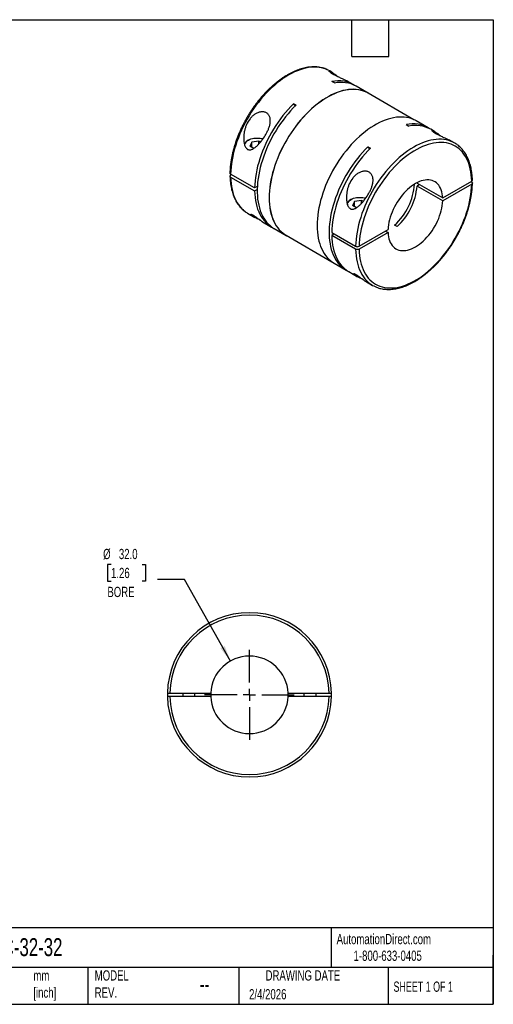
# Model space of a CAD drawing. Header units: millimetres. Extents: x 13 to 546, y 13 to 419.
# Tile 2 of 2: x 350 to 546, y 13 to 419. Entities that reach past the tile are written whole.
import ezdxf

# ---------------------------------------------------------------- set-up
doc = ezdxf.new("R2010")
doc.units = ezdxf.units.MM
doc.header["$LTSCALE"] = 2
doc.linetypes.add('SLD-Center', pattern=[19.05, 15.24, -1.27, 1.27, -1.27])
doc.linetypes.add('SLD-Solid', pattern=[0])
doc.layers.add('CENTER', color=40, linetype='SLD-Center')
doc.layers.add('DIMENSIONS', color=140, linetype='SLD-Solid', lineweight=25)
doc.layers.add('TEXT', color=140, linetype='SLD-Solid', lineweight=25)
doc.styles.add('SLDTEXTSTYLE0', font='TXT', dxfattribs={"width": 0.7})
doc.styles.add('SLDTEXTSTYLE1', font='TXT', dxfattribs={"width": 0.65})
doc.dimstyles.new('SLDDIMSTYLE2', dxfattribs={"dimtxt": 4.316016, "dimasz": 6.604, "dimexe": 0, "dimexo": 0.0625, "dimgap": 1.079004, "dimtad": 0, "dimtih": 1, "dimtoh": 1, "dimdec": 1, "dimrnd": 1e-09, "dimzin": 4, "dimdsep": 46, "dimtxsty": 'SLDTEXTSTYLE0', "dimsah": 1, "dimcen": 0, "dimadec": 0, "dimazin": 1, "dimtfac": 1, "dimtdec": 1, "dimtofl": 0, "dimtmove": 0, "dimatfit": 3, "dimfxl": 0, "dimfrac": 2, "dimtolj": 1, "dimtzin": 12, "dimarcsym": 0})

# ---------------------------------------------------------------- blocks, each defined once
blk = doc.blocks.new('_D_4')
at = {"layer": 'DIMENSIONS'}
for p, q in [((388.21, 194.25), (386.76, 194.25)), ((386.76, 194.25), (386.76, 187.39)), ((401.03, 194.25), (402.48, 194.25)), ((402.48, 194.25), (402.48, 187.39)), ((386.76, 187.39), (388.21, 187.39)), ((402.48, 187.39), (401.03, 187.39)), ((418.58, 187.98), (407.46, 187.98)), ((437.51, 154.38), (418.58, 187.98))]:
    blk.add_line(p, q, dxfattribs=at)
blk.add_solid([(437.51, 154.38), (435.16, 160.63), (433.39, 159.63)], dxfattribs=at)
at = {"layer": 'DIMENSIONS', "char_height": 4.233, "attachment_point": 1, "style": 'SLDTEXTSTYLE0'}
for s, insert in [('%%c', (384.95, 200.68)), ('32.0', (391.46, 200.68)), ('1.26', (388.21, 192.85)), ('BORE', (386.71, 185.02))]:
    blk.add_mtext(s, dxfattribs=dict(at, insert=insert))
blk = doc.blocks.new('SW_CENTERMARKSYMBOL_0')
at = {"layer": 'CENTER', "color": 0}
for p, q in [((0, 5.08), (0, 18.54)), ((-5.08, 0), (-18.54, 0)), ((0, 0), (-2.54, 0)), ((0, 0), (0, 2.54)), ((0, 0), (0, -2.54)), ((0, 0), (2.54, 0)), ((5.08, 0), (18.54, 0)), ((0, -5.08), (0, -18.54))]:
    blk.add_line(p, q, dxfattribs=at)

msp = doc.modelspace()

# ---------------------------------------------------------------- linework, layer by layer
for p, q in [((479.34, 397.49), (478.54, 397.96)), ((480.48, 392.97), (479.42, 393.58)), ((488.44, 392.24), (486.95, 393.1)), ((494.45, 388.77), (489.5, 391.63)), ((513.3, 377.83), (494.42, 388.73)), ((464.62, 383.82), (463.56, 384.43)), ((463.56, 384.43), (464.25, 383.45)), ((510.17, 375.82), (511.24, 375.21)), ((519.2, 374.48), (514.25, 377.34)), ((521.76, 373), (520.26, 373.87)), ((444.94, 369.39), (444.8, 369.31)), ((446.37, 368.57), (445.58, 366.88)), ((447.15, 365.98), (445.58, 366.88)), ((449.29, 369.02), (446.37, 368.57)), ((446.37, 366.43), (446.37, 368.57)), ((449.97, 368.63), (449.29, 369.02)), ((449.29, 367.87), (449.29, 369.02)), ((494.32, 366.67), (495.38, 366.06)), ((494.32, 366.67), (495.01, 365.69)), ((530.16, 368.16), (529.37, 368.61)), ((447.52, 349.66), (437.62, 355.37)), ((437.98, 355.17), (437.62, 354.97)), ((437.62, 354.15), (447.52, 348.43)), ((448.63, 350.3), (447.52, 349.66)), ((514.6, 351.83), (514.61, 351.65)), ((514.61, 351.65), (525.22, 345.53)), ((515.67, 351.04), (514.61, 350.42)), ((525.22, 344.3), (514.61, 350.42)), ((525.22, 345.53), (537.17, 352.43)), ((537.17, 351.2), (525.22, 344.3)), ((536.82, 352.22), (537.17, 352.02)), ((447.52, 348.43), (448.58, 349.05)), ((487.36, 344.9), (487.22, 344.82)), ((488.79, 344.08), (488.01, 342.39)), ((489.57, 341.48), (488.01, 342.39)), ((491.72, 344.53), (488.79, 344.08)), ((488.79, 341.94), (488.79, 344.08)), ((492.4, 344.14), (491.72, 344.53)), ((491.72, 343.35), (491.72, 344.53)), ((444.64, 339.24), (447.64, 337.51)), ((450.84, 335.66), (454.54, 333.52)), ((506.37, 333.7), (505.31, 334.31)), ((455.6, 332.91), (460.55, 330.05)), ((460.58, 330.1), (479.45, 319.2)), ((479.34, 331.29), (489.24, 325.58)), ((480.4, 330.68), (479.34, 330.07)), ((489.24, 324.35), (479.34, 330.07)), ((490.66, 325.58), (502.61, 332.48)), ((502.61, 331.25), (490.66, 324.35)), ((501.55, 331.87), (502.61, 331.25)), ((480.35, 318.62), (485.3, 315.77)), ((486.36, 315.15), (490.06, 313.02)), ((493.27, 311.16), (496.26, 309.44)), ((411.48, 141.19), (411.48, 139.69)), ((412.48, 141.19), (429.39, 141.19)), ((429.39, 139.69), (412.48, 139.69)), ((417.87, 141.19), (417.87, 139.69)), ((422.87, 139.69), (422.87, 141.19)), ((461.35, 141.19), (478.26, 141.19)), ((478.26, 139.69), (461.35, 139.69)), ((467.87, 141.19), (467.87, 139.69)), ((472.87, 139.69), (472.87, 141.19)), ((479.26, 139.69), (479.26, 141.19))]:
    msp.add_line(p, q)
at = {"flags": 128}
for points in [[(477.54, 398.47), (477.02, 398.69), (476.09, 399.01), (475.11, 399.26), (474.11, 399.43), (473.07, 399.52), (472.01, 399.54), (470.92, 399.48), (469.8, 399.34), (468.67, 399.13), (467.52, 398.84), (466.35, 398.47), (465.17, 398.03), (463.98, 397.52), (462.79, 396.93), (461.59, 396.28), (460.39, 395.55), (459.2, 394.76), (458.01, 393.9), (456.83, 392.98), (455.66, 392), (454.51, 390.96), (453.38, 389.86), (452.26, 388.71), (451.17, 387.51), (450.11, 386.27), (449.07, 384.97), (448.07, 383.64), (447.09, 382.27), (446.16, 380.87), (445.26, 379.44), (444.41, 377.98), (443.59, 376.49), (442.82, 374.99), (442.1, 373.47), (441.43, 371.93), (440.81, 370.39), (440.24, 368.85), (439.72, 367.3), (439.26, 365.76), (438.85, 364.23), (438.5, 362.7), (438.21, 361.19), (437.97, 359.7), (437.8, 358.23), (437.68, 356.79), (437.62, 355.37)], [(478.54, 397.96), (477.92, 398.29), (477.54, 398.47)], [(495.34, 388.2), (495.07, 388.38), (494.24, 388.89), (493.36, 389.32), (492.45, 389.68), (491.49, 389.97), (490.51, 390.17), (489.49, 390.3), (488.44, 390.36), (487.36, 390.33), (486.26, 390.24), (485.13, 390.06), (483.99, 389.81), (482.83, 389.48), (481.66, 389.08), (480.48, 388.6), (479.29, 388.05), (478.1, 387.43), (476.9, 386.74), (475.71, 385.98), (474.52, 385.16), (473.34, 384.27), (472.17, 383.32), (471.01, 382.31), (469.87, 381.24), (468.74, 380.12), (467.64, 378.95), (466.56, 377.73), (465.51, 376.47), (464.49, 375.16), (463.51, 373.81), (462.55, 372.43), (461.64, 371.01), (460.76, 369.57), (459.93, 368.1), (459.14, 366.6), (458.39, 365.1), (457.69, 363.57), (457.05, 362.04), (456.45, 360.5), (455.9, 358.95), (455.41, 357.41), (454.97, 355.88), (454.59, 354.35), (454.27, 352.83), (454, 351.33), (453.8, 349.85), (453.65, 348.4), (453.56, 346.97), (453.53, 345.57), (453.56, 344.21), (453.65, 342.89), (453.8, 341.6), (454, 340.36), (454.27, 339.17), (454.59, 338.03), (454.97, 336.94), (455.41, 335.91), (455.9, 334.93), (456.45, 334.02), (457.05, 333.17), (457.69, 332.39), (458.39, 331.67), (459.14, 331.02), (459.93, 330.44), (460.76, 329.93), (461.5, 329.57)], [(494.42, 388.73), (494.21, 388.85), (493.34, 389.28), (492.42, 389.64), (491.47, 389.92), (490.49, 390.13), (489.47, 390.26), (488.42, 390.31), (487.34, 390.29), (486.24, 390.19), (485.12, 390.01), (483.98, 389.76), (482.83, 389.43), (481.66, 389.03), (480.48, 388.56), (479.29, 388.01), (478.1, 387.39), (476.9, 386.7), (475.71, 385.94), (474.52, 385.12), (473.34, 384.23), (472.17, 383.28), (471.02, 382.28), (469.88, 381.21), (468.76, 380.09), (467.66, 378.92), (466.58, 377.7), (465.53, 376.44), (464.51, 375.13), (463.53, 373.79), (462.58, 372.41), (461.66, 370.99), (460.79, 369.55), (459.95, 368.08), (459.16, 366.59), (458.42, 365.09), (457.72, 363.57), (457.08, 362.03), (456.48, 360.5), (455.93, 358.96), (455.44, 357.42), (455.01, 355.88), (454.63, 354.36), (454.3, 352.84), (454.04, 351.35), (453.83, 349.87), (453.68, 348.42), (453.59, 346.99), (453.56, 345.59), (453.59, 344.23), (453.68, 342.91), (453.83, 341.63), (454.04, 340.39), (454.3, 339.2), (454.63, 338.06), (455.01, 336.97), (455.44, 335.94), (455.93, 334.97), (456.48, 334.06), (457.08, 333.21), (457.72, 332.43), (458.42, 331.71), (459.16, 331.06), (459.95, 330.48), (460.58, 330.1)], [(463.56, 384.43), (462.43, 383.28), (461.32, 382.08), (460.24, 380.83), (459.19, 379.54), (458.16, 378.2), (457.18, 376.82), (456.22, 375.41), (455.31, 373.97), (454.44, 372.49), (453.61, 371), (452.83, 369.48), (452.09, 367.95), (451.41, 366.4), (450.77, 364.84), (450.19, 363.28), (449.66, 361.72), (449.19, 360.16), (448.77, 358.61), (448.42, 357.07), (448.12, 355.54), (447.88, 354.03), (447.7, 352.55), (447.58, 351.09), (447.52, 349.66)], [(464.62, 383.82), (463.5, 382.67), (462.39, 381.48), (461.31, 380.23), (460.26, 378.94), (459.24, 377.6), (458.25, 376.23), (457.3, 374.82), (456.39, 373.38), (455.52, 371.92), (454.69, 370.42), (453.91, 368.91), (453.17, 367.38), (452.49, 365.84), (451.85, 364.29), (451.27, 362.73), (450.74, 361.17), (450.27, 359.61), (449.85, 358.07), (449.49, 356.53), (449.19, 355), (448.95, 353.5), (448.77, 352.02), (448.65, 350.56), (448.59, 349.13), (448.59, 347.74), (448.65, 346.38), (448.77, 345.07), (448.95, 343.79), (449.19, 342.57), (449.49, 341.39), (449.85, 340.27), (450.27, 339.2), (450.74, 338.19), (451.27, 337.24), (451.85, 336.36), (452.49, 335.54), (453.17, 334.79), (453.91, 334.11), (454.69, 333.5), (455.52, 332.96), (455.6, 332.91)], [(514.25, 377.34), (514.04, 377.46), (513.16, 377.89), (512.24, 378.25), (511.29, 378.54), (510.3, 378.74), (509.28, 378.87), (508.23, 378.93), (507.16, 378.91), (506.06, 378.81), (504.93, 378.63), (503.79, 378.38), (502.63, 378.05), (501.46, 377.65), (500.28, 377.17), (499.09, 376.62), (497.9, 376), (496.7, 375.31), (495.51, 374.55), (494.32, 373.73), (493.14, 372.84), (491.96, 371.89), (490.81, 370.88), (489.66, 369.81), (488.54, 368.69), (487.44, 367.52), (486.36, 366.3), (485.31, 365.04), (484.29, 363.73), (483.31, 362.38), (482.35, 361), (481.44, 359.58), (480.56, 358.14), (479.73, 356.67), (478.94, 355.17), (478.19, 353.67), (477.49, 352.14), (476.84, 350.61), (476.25, 349.07), (475.7, 347.52), (475.21, 345.98), (474.77, 344.45), (474.39, 342.92), (474.07, 341.4), (473.8, 339.9), (473.6, 338.42), (473.45, 336.97), (473.36, 335.54), (473.33, 334.14), (473.36, 332.78), (473.45, 331.46), (473.6, 330.17), (473.8, 328.93), (474.07, 327.74), (474.39, 326.6), (474.77, 325.51), (475.21, 324.48), (475.7, 323.5), (476.25, 322.59), (476.84, 321.74), (477.49, 320.96), (478.19, 320.24), (478.94, 319.59), (479.73, 319.01), (480.35, 318.62)], [(443.46, 367.21), (443.46, 367.33), (443.5, 367.71), (443.63, 368.09), (443.84, 368.45), (444.13, 368.79), (444.5, 369.11), (444.94, 369.39), (445.43, 369.65), (445.98, 369.86), (446.58, 370.03), (447.2, 370.15), (447.85, 370.22), (448.51, 370.25), (449.17, 370.22), (449.82, 370.15), (450.44, 370.03), (450.93, 369.89)], [(494.32, 366.67), (493.19, 365.53), (492.09, 364.33), (491.01, 363.08), (489.96, 361.79), (488.94, 360.46), (487.95, 359.09), (487, 357.68), (486.09, 356.24), (485.22, 354.77), (484.39, 353.28), (483.61, 351.77), (482.87, 350.24), (482.19, 348.69), (481.55, 347.14), (480.97, 345.58), (480.44, 344.03), (479.97, 342.47), (479.55, 340.92), (479.19, 339.38), (478.89, 337.86), (478.65, 336.36), (478.47, 334.87), (478.35, 333.42), (478.29, 331.99), (478.29, 330.59), (478.35, 329.24), (478.47, 327.92), (478.65, 326.65), (478.89, 325.42), (479.19, 324.25), (479.55, 323.12), (479.97, 322.05), (480.44, 321.05), (480.97, 320.1), (481.55, 319.21), (482.19, 318.39), (482.87, 317.64), (483.61, 316.96), (484.39, 316.35), (485.22, 315.81), (485.84, 315.47)], [(495.38, 366.06), (494.25, 364.91), (493.14, 363.71), (492.06, 362.46), (491.01, 361.17), (489.98, 359.83), (489, 358.45), (488.04, 357.04), (487.13, 355.6), (486.26, 354.13), (485.43, 352.63), (484.65, 351.11), (483.91, 349.58), (483.23, 348.03), (482.59, 346.47), (482.01, 344.91), (481.48, 343.35), (481.01, 341.79), (480.59, 340.24), (480.24, 338.7), (479.94, 337.17), (479.7, 335.66), (479.52, 334.18), (479.4, 332.72), (479.34, 331.29)], [(529.16, 368.67), (528.64, 368.89), (527.7, 369.21), (526.73, 369.46), (525.73, 369.63), (524.69, 369.72), (523.63, 369.74), (522.54, 369.68), (521.42, 369.54), (520.29, 369.33), (519.13, 369.04), (517.97, 368.67), (516.79, 368.23), (515.6, 367.72), (514.41, 367.14), (513.21, 366.48), (512.01, 365.75), (510.82, 364.96), (509.63, 364.1), (508.45, 363.18), (507.28, 362.2), (506.13, 361.16), (505, 360.06), (503.88, 358.91), (502.79, 357.71), (501.73, 356.47), (500.69, 355.18), (499.68, 353.84), (498.71, 352.47), (497.78, 351.07), (496.88, 349.64), (496.02, 348.18), (495.21, 346.69), (494.44, 345.19), (493.72, 343.67), (493.05, 342.14), (492.43, 340.6), (491.86, 339.05), (491.34, 337.5), (490.88, 335.96), (490.47, 334.43), (490.12, 332.9), (489.83, 331.39), (489.59, 329.9), (489.42, 328.43), (489.3, 326.99), (489.24, 325.58)], [(537.17, 352.43), (537.12, 353.76), (537, 355.05), (536.82, 356.29), (536.59, 357.49), (536.3, 358.64), (535.94, 359.74), (535.54, 360.79), (535.07, 361.77), (534.56, 362.7), (533.98, 363.56), (533.36, 364.36), (532.69, 365.09), (531.97, 365.76), (531.2, 366.35), (530.39, 366.87), (529.53, 367.32), (528.64, 367.69), (527.7, 367.99), (526.74, 368.21), (525.73, 368.35), (524.7, 368.42), (523.64, 368.41), (522.56, 368.32), (521.45, 368.16), (520.33, 367.91), (519.18, 367.6), (518.03, 367.2), (516.86, 366.74), (515.69, 366.2), (514.51, 365.59), (513.33, 364.9), (512.15, 364.15), (510.97, 363.34), (509.8, 362.46), (508.65, 361.52), (507.51, 360.51), (506.38, 359.45), (505.27, 358.34), (504.19, 357.18), (503.13, 355.96), (502.1, 354.71), (501.1, 353.41), (500.13, 352.07), (499.19, 350.69), (498.3, 349.29), (497.44, 347.85), (496.63, 346.39), (495.86, 344.92), (495.14, 343.42), (494.47, 341.91), (493.85, 340.39), (493.28, 338.87), (492.76, 337.35), (492.29, 335.82), (491.89, 334.31), (491.54, 332.81), (491.24, 331.32), (491.01, 329.84), (490.83, 328.39), (490.71, 326.97), (490.66, 325.58)], [(437.62, 354.15), (437.68, 352.8), (437.8, 351.49), (437.97, 350.23), (438.21, 349), (438.5, 347.83), (438.85, 346.71), (439.26, 345.65), (439.72, 344.64), (440.24, 343.69), (440.81, 342.8), (441.43, 341.98), (442.1, 341.23), (442.82, 340.54), (443.59, 339.92), (443.67, 339.86)], [(490.66, 324.35), (490.71, 323.02), (490.83, 321.73), (491.01, 320.49), (491.24, 319.29), (491.54, 318.13), (491.89, 317.04), (492.29, 315.99), (492.76, 315.01), (493.28, 314.08), (493.85, 313.22), (494.47, 312.42), (495.14, 311.69), (495.86, 311.02), (496.63, 310.43), (497.44, 309.91), (498.3, 309.46), (499.19, 309.09), (500.13, 308.79), (501.1, 308.57), (502.1, 308.43), (503.13, 308.36), (504.19, 308.37), (505.27, 308.46), (506.38, 308.62), (507.51, 308.86), (508.65, 309.18), (509.8, 309.58), (510.97, 310.04), (512.15, 310.58), (513.33, 311.19), (514.51, 311.87), (515.69, 312.62), (516.86, 313.44), (518.03, 314.32), (519.18, 315.26), (520.33, 316.27), (521.45, 317.32), (522.56, 318.44), (523.64, 319.6), (524.7, 320.82), (525.73, 322.07), (526.74, 323.37), (527.7, 324.71), (528.64, 326.09), (529.53, 327.49), (530.39, 328.93), (531.2, 330.39), (531.97, 331.86), (532.69, 333.36), (533.36, 334.87), (533.98, 336.39), (534.56, 337.91), (535.07, 339.43), (535.54, 340.95), (535.94, 342.47), (536.3, 343.97), (536.59, 345.46), (536.82, 346.94), (537, 348.39), (537.12, 349.81), (537.17, 351.2)], [(525.22, 345.53), (525.15, 346.43), (525.02, 347.29), (524.84, 348.11), (524.59, 348.88), (524.29, 349.58), (523.94, 350.24), (523.53, 350.82), (523.07, 351.35), (522.57, 351.8), (522.02, 352.19), (521.42, 352.5), (520.79, 352.73), (520.12, 352.9), (519.42, 352.98), (518.69, 352.99), (517.93, 352.92), (517.15, 352.78), (516.36, 352.56), (515.55, 352.26), (514.74, 351.89), (513.92, 351.45), (513.1, 350.95), (512.28, 350.37), (511.47, 349.74), (510.68, 349.04), (509.9, 348.29), (509.14, 347.48), (508.41, 346.63), (507.71, 345.73), (507.04, 344.8), (506.41, 343.83), (505.81, 342.83), (505.26, 341.81), (504.76, 340.77), (504.3, 339.72), (503.89, 338.66), (503.54, 337.6), (503.24, 336.55), (503, 335.5), (502.81, 334.47), (502.68, 333.46), (502.61, 332.48)], [(447.52, 348.43), (447.58, 347.07), (447.7, 345.75), (447.88, 344.47), (448.12, 343.24), (448.42, 342.06), (448.77, 340.93), (449.19, 339.86), (449.66, 338.84), (450.19, 337.89), (450.77, 337), (451.41, 336.18), (452.09, 335.42), (452.83, 334.74), (453.61, 334.12), (454.44, 333.58), (455.08, 333.23)], [(485.89, 342.72), (485.88, 342.84), (485.93, 343.22), (486.06, 343.6), (486.27, 343.96), (486.56, 344.3), (486.93, 344.62), (487.36, 344.9), (487.86, 345.15), (488.41, 345.37), (489, 345.53), (489.63, 345.66), (490.28, 345.73), (490.93, 345.76), (491.59, 345.73), (492.24, 345.66), (492.87, 345.53), (493.38, 345.39)], [(502.61, 331.25), (502.68, 330.35), (502.81, 329.49), (503, 328.67), (503.24, 327.9), (503.54, 327.19), (503.89, 326.54), (504.3, 325.96), (504.76, 325.43), (505.26, 324.98), (505.81, 324.59), (506.41, 324.28), (507.04, 324.04), (507.71, 323.88), (508.41, 323.8), (509.14, 323.79), (509.9, 323.86), (510.68, 324), (511.47, 324.22), (512.28, 324.52), (513.1, 324.89), (513.92, 325.33), (514.74, 325.83), (515.55, 326.41), (516.36, 327.04), (517.15, 327.74), (517.93, 328.49), (518.69, 329.3), (519.42, 330.15), (520.12, 331.05), (520.79, 331.98), (521.42, 332.95), (522.02, 333.95), (522.57, 334.97), (523.07, 336.01), (523.53, 337.06), (523.94, 338.12), (524.29, 339.18), (524.59, 340.23), (524.84, 341.28), (525.02, 342.31), (525.15, 343.32), (525.22, 344.3)], [(443.67, 339.86), (444.41, 339.38), (444.64, 339.24)], [(450.05, 336.18), (449.93, 336.25), (449.34, 336.57), (448.62, 336.96), (448.19, 337.2), (447.78, 337.43), (447.29, 337.72), (446.86, 337.99), (446.5, 338.24), (446.22, 338.46), (446.06, 338.63), (446.01, 338.76), (446.04, 338.8), (446.14, 338.8), (446.37, 338.72), (446.74, 338.53), (446.74, 338.53)], [(479.34, 330.07), (479.4, 328.7), (479.52, 327.38), (479.7, 326.1), (479.94, 324.87), (480.24, 323.69), (480.59, 322.56), (481.01, 321.49), (481.48, 320.47), (482.01, 319.52), (482.59, 318.63), (483.23, 317.81), (483.91, 317.05), (484.65, 316.37), (485.43, 315.75), (486.26, 315.21), (486.36, 315.15)], [(489.24, 324.35), (489.3, 323), (489.42, 321.69), (489.59, 320.43), (489.83, 319.21), (490.12, 318.03), (490.47, 316.91), (490.88, 315.85), (491.34, 314.84), (491.86, 313.89), (492.43, 313.01), (493.05, 312.18), (493.72, 311.43), (494.44, 310.74), (495.21, 310.12), (495.29, 310.06)], [(492.47, 311.69), (492.36, 311.76), (491.77, 312.08), (491.05, 312.47), (490.62, 312.7), (490.21, 312.93), (489.71, 313.22), (489.28, 313.49), (488.92, 313.75), (488.65, 313.97), (488.49, 314.14), (488.44, 314.27), (488.47, 314.31), (488.57, 314.31), (488.8, 314.23), (489.17, 314.04), (489.17, 314.04)]]:
    msp.add_lwpolyline(points, dxfattribs=at)
for centre, radius, start, end in [((482.11, 380.8), 13.07, 58.3663, 101.8909), ((483.15, 379.92), 13.32, 61.5229, 101.5774), ((512.87, 363.04), 13.07, 58.3704, 101.8869), ((513.91, 362.17), 13.31, 61.5191, 101.5812), ((446.12, 366.66), 2.96, 116.5213, 160.814), ((524.5, 358.35), 11.32, 54.1721, 65.6671), ((488.51, 352.97), 25.1, 311.9933, 356.0489), ((489.34, 352.49), 25.35, 312.1953, 355.3362), ((488.54, 342.17), 2.96, 116.5213, 160.814), ((501.92, 319.25), 11.32, 234.1721, 245.6671), ((445.37, 140.44), 33.9, 1.2677, 178.7323), ((445.37, 140.44), 32.9, 1.3062, 178.6938), ((445.37, 140.44), 16, 2.6867, 177.3133), ((445.37, 140.44), 33.9, 181.2677, 358.7323), ((445.37, 140.44), 32.9, 181.3062, 358.6938), ((445.37, 140.44), 16, 177.3133, 182.6867), ((445.37, 140.44), 16, 182.6867, 357.3133), ((445.37, 140.44), 16, 357.3133, 2.6867)]:
    msp.add_arc(centre, radius, start, end)
for points, knots in [([(477.48, 398.49), (477.3, 398.57), (476.84, 398.78), (476.05, 399.05), (475.12, 399.3), (474.15, 399.48), (473.16, 399.6), (472.14, 399.64), (471.1, 399.62), (470.03, 399.52), (468.95, 399.36), (467.85, 399.12), (466.73, 398.82), (465.61, 398.45), (464.47, 398.01), (463.33, 397.51), (462.19, 396.94), (461.04, 396.31), (459.9, 395.62), (458.76, 394.86), (457.63, 394.05), (456.51, 393.19), (455.4, 392.26), (454.31, 391.29), (453.23, 390.27), (452.17, 389.2), (451.13, 388.08), (450.12, 386.92), (449.13, 385.72), (448.16, 384.48), (447.23, 383.21), (446.33, 381.91), (445.46, 380.57), (444.63, 379.21), (443.83, 377.83), (443.08, 376.43), (442.36, 375.01), (441.69, 373.58), (441.06, 372.13), (440.47, 370.68), (439.93, 369.22), (439.44, 367.76), (439, 366.3), (438.61, 364.85), (438.26, 363.41), (437.97, 361.97), (437.74, 360.55), (437.55, 359.15), (437.42, 357.77), (437.35, 356.65), (437.34, 356), (437.34, 355.79)], [0, 0, 0, 0, 0.012372, 0.032666, 0.052993, 0.073371, 0.093813, 0.114326, 0.134912, 0.155568, 0.176288, 0.197064, 0.217884, 0.23874, 0.259621, 0.28052, 0.30143, 0.322346, 0.343261, 0.364174, 0.385083, 0.405985, 0.42688, 0.447769, 0.46865, 0.489525, 0.510394, 0.531257, 0.552114, 0.572968, 0.593818, 0.614665, 0.635509, 0.656353, 0.677196, 0.698039, 0.718884, 0.739729, 0.760578, 0.78143, 0.802285, 0.823146, 0.844013, 0.864885, 0.885765, 0.906653, 0.927548, 0.948453, 0.969365, 0.990286, 1, 1, 1, 1]), ([(479.97, 396.55), (479.82, 396.64), (479.5, 396.82), (479.07, 397.11), (478.69, 397.4), (478.44, 397.64), (478.34, 397.8), (478.39, 397.88), (478.59, 397.86), (478.99, 397.7), (479.6, 397.35), (480.31, 396.86), (481.01, 396.33), (481.54, 395.89), (481.88, 395.6), (482, 395.5)], [0, 0, 0, 0, 0.049243, 0.099659, 0.169059, 0.241362, 0.310663, 0.38193, 0.46916, 0.55876, 0.67567, 0.795658, 0.877068, 0.958491, 1, 1, 1, 1]), ([(486.95, 393.1), (486.64, 393.27), (486.1, 393.57), (485.13, 394.04), (484.25, 394.46), (483.41, 394.84), (482.67, 395.18), (481.93, 395.53), (481.24, 395.87), (480.56, 396.21), (480.17, 396.43), (479.97, 396.55)], [0, 0, 0, 0, 0.1696, 0.304871, 0.443672, 0.53837, 0.635009, 0.724986, 0.817256, 0.907243, 1, 1, 1, 1]), ([(444.62, 365.58), (444.45, 365.67), (444.3, 365.8), (444.02, 366.1), (443.9, 366.27), (443.58, 366.83), (443.42, 367.26), (443.19, 368.14), (443.11, 368.59), (443.02, 369.51), (443, 369.97), (443.02, 370.89), (443.05, 371.36), (443.16, 372.28), (443.24, 372.74), (443.43, 373.63), (443.55, 374.08), (443.84, 374.96), (444, 375.39), (444.57, 376.67), (445.04, 377.47), (445.9, 378.56), (446.21, 378.91), (446.88, 379.54), (447.23, 379.82), (447.81, 380.2), (448, 380.32), (448.4, 380.53), (448.6, 380.62), (449.22, 380.86), (449.65, 380.98), (450.49, 381.09), (450.92, 381.08), (451.51, 380.98), (451.7, 380.93), (452.07, 380.8), (452.24, 380.72), (452.57, 380.53), (452.72, 380.42), (453.01, 380.17), (453.14, 380.03), (453.49, 379.59), (453.66, 379.25), (453.85, 378.7), (453.9, 378.5), (453.97, 378.11), (453.99, 377.91), (454.02, 377.29), (454, 376.85), (453.87, 375.99), (453.77, 375.56), (453.58, 374.9), (453.51, 374.68), (453.35, 374.25), (453.27, 374.04), (453.01, 373.4), (452.81, 372.98), (452.39, 372.15), (452.16, 371.75), (451.44, 370.56), (450.92, 369.82), (450.1, 368.77), (449.82, 368.43), (449.24, 367.78), (448.95, 367.47), (448.35, 366.89), (448.04, 366.62), (447.4, 366.12), (447.07, 365.9), (446.56, 365.63), (446.39, 365.56), (446.04, 365.44), (445.86, 365.39), (445.5, 365.35), (445.32, 365.35), (444.96, 365.42), (444.79, 365.48), (444.62, 365.58)], [0, 0, 0, 0, 0.015625, 0.015625, 0.03125, 0.03125, 0.0625, 0.0625, 0.09375, 0.09375, 0.125, 0.125, 0.15625, 0.15625, 0.1875, 0.1875, 0.21875, 0.21875, 0.25, 0.25, 0.3125, 0.3125, 0.34375, 0.34375, 0.375, 0.375, 0.390625, 0.390625, 0.40625, 0.40625, 0.4375, 0.4375, 0.46875, 0.46875, 0.484375, 0.484375, 0.5, 0.5, 0.515625, 0.515625, 0.53125, 0.53125, 0.5625, 0.5625, 0.578125, 0.578125, 0.59375, 0.59375, 0.625, 0.625, 0.65625, 0.65625, 0.671875, 0.671875, 0.6875, 0.6875, 0.71875, 0.71875, 0.75, 0.75, 0.8125, 0.8125, 0.84375, 0.84375, 0.875, 0.875, 0.90625, 0.90625, 0.9375, 0.9375, 0.953125, 0.953125, 0.96875, 0.96875, 0.984375, 0.984375, 1, 1, 1, 1]), ([(522.4, 372.05), (522.25, 372.15), (521.93, 372.33), (521.5, 372.62), (521.12, 372.9), (520.87, 373.15), (520.77, 373.31), (520.81, 373.39), (521.02, 373.37), (521.42, 373.2), (522.02, 372.86), (522.74, 372.37), (523.44, 371.83), (523.97, 371.4), (524.31, 371.11), (524.42, 371.01)], [0, 0, 0, 0, 0.049243, 0.099659, 0.169059, 0.241362, 0.310663, 0.38193, 0.46916, 0.55876, 0.67567, 0.795658, 0.877068, 0.958491, 1, 1, 1, 1]), ([(529.37, 368.61), (529.07, 368.78), (528.52, 369.08), (527.56, 369.55), (526.67, 369.96), (525.83, 370.35), (525.09, 370.69), (524.36, 371.03), (523.66, 371.38), (522.99, 371.72), (522.6, 371.94), (522.4, 372.05)], [0, 0, 0, 0, 0.1696, 0.304871, 0.443672, 0.53837, 0.635009, 0.724986, 0.817256, 0.907243, 1, 1, 1, 1]), ([(537.47, 352.84), (537.46, 352.9), (537.46, 353.4), (537.41, 354.31), (537.3, 355.57), (537.13, 356.78), (536.9, 357.96), (536.63, 359.1), (536.29, 360.19), (535.91, 361.23), (535.47, 362.23), (534.98, 363.17), (534.45, 364.05), (533.86, 364.88), (533.23, 365.65), (532.55, 366.36), (531.87, 366.98), (531.4, 367.33), (531.18, 367.49)], [0, 0, 0, 0, 0.00898, 0.076283, 0.143605, 0.210919, 0.278211, 0.345458, 0.412635, 0.479712, 0.546655, 0.613431, 0.680006, 0.746354, 0.812459, 0.87832, 0.943953, 1, 1, 1, 1]), ([(437.62, 354.97), (437.53, 354.91), (437.46, 354.85), (437.36, 354.71), (437.33, 354.63), (437.33, 354.41), (437.44, 354.26), (437.62, 354.15)], [0, 0, 0, 0, 0.25, 0.25, 0.5, 0.5, 1, 1, 1, 1]), ([(437.33, 354.55), (437.33, 354.49), (437.34, 354), (437.39, 353.08), (437.5, 351.83), (437.67, 350.61), (437.9, 349.43), (438.17, 348.3), (438.5, 347.2), (438.89, 346.16), (439.33, 345.17), (439.81, 344.23), (440.35, 343.34), (440.94, 342.51), (441.57, 341.74), (442.24, 341.04), (442.93, 340.42), (443.4, 340.07), (443.62, 339.9)], [0, 0, 0, 0, 0.00898, 0.076283, 0.143605, 0.210919, 0.278211, 0.345458, 0.412635, 0.479712, 0.546655, 0.613431, 0.680006, 0.746354, 0.812459, 0.87832, 0.943953, 1, 1, 1, 1]), ([(437.62, 355.37), (437.55, 355.42), (437.41, 355.53), (437.33, 355.68), (437.34, 355.77), (437.35, 355.79)], [0, 0, 0, 0, 0.421006, 0.84201, 1, 1, 1, 1]), ([(487.05, 341.08), (486.88, 341.18), (486.73, 341.31), (486.45, 341.61), (486.33, 341.78), (486, 342.34), (485.85, 342.77), (485.61, 343.64), (485.54, 344.1), (485.45, 345.02), (485.43, 345.48), (485.44, 346.4), (485.48, 346.87), (485.59, 347.79), (485.66, 348.24), (485.86, 349.14), (485.98, 349.59), (486.27, 350.47), (486.43, 350.9), (487, 352.18), (487.47, 352.97), (488.32, 354.07), (488.64, 354.42), (489.31, 355.04), (489.66, 355.33), (490.23, 355.71), (490.43, 355.82), (490.83, 356.03), (491.03, 356.13), (491.65, 356.37), (492.08, 356.49), (492.92, 356.6), (493.34, 356.59), (493.93, 356.49), (494.12, 356.44), (494.49, 356.31), (494.67, 356.22), (495, 356.03), (495.15, 355.92), (495.43, 355.68), (495.56, 355.54), (495.91, 355.1), (496.09, 354.76), (496.27, 354.2), (496.32, 354.01), (496.39, 353.61), (496.42, 353.41), (496.45, 352.79), (496.42, 352.36), (496.3, 351.5), (496.2, 351.06), (496.01, 350.41), (495.94, 350.19), (495.78, 349.76), (495.7, 349.54), (495.43, 348.91), (495.24, 348.49), (494.81, 347.66), (494.58, 347.25), (493.87, 346.07), (493.35, 345.33), (492.53, 344.27), (492.24, 343.93), (491.67, 343.28), (491.37, 342.98), (490.77, 342.4), (490.46, 342.12), (489.83, 341.63), (489.5, 341.41), (488.99, 341.14), (488.82, 341.07), (488.47, 340.94), (488.29, 340.9), (487.93, 340.86), (487.74, 340.86), (487.39, 340.92), (487.21, 340.99), (487.05, 341.08)], [0, 0, 0, 0, 0.015625, 0.015625, 0.03125, 0.03125, 0.0625, 0.0625, 0.09375, 0.09375, 0.125, 0.125, 0.15625, 0.15625, 0.1875, 0.1875, 0.21875, 0.21875, 0.25, 0.25, 0.3125, 0.3125, 0.34375, 0.34375, 0.375, 0.375, 0.390625, 0.390625, 0.40625, 0.40625, 0.4375, 0.4375, 0.46875, 0.46875, 0.484375, 0.484375, 0.5, 0.5, 0.515625, 0.515625, 0.53125, 0.53125, 0.5625, 0.5625, 0.578125, 0.578125, 0.59375, 0.59375, 0.625, 0.625, 0.65625, 0.65625, 0.671875, 0.671875, 0.6875, 0.6875, 0.71875, 0.71875, 0.75, 0.75, 0.8125, 0.8125, 0.84375, 0.84375, 0.875, 0.875, 0.90625, 0.90625, 0.9375, 0.9375, 0.953125, 0.953125, 0.96875, 0.96875, 0.984375, 0.984375, 1, 1, 1, 1]), ([(497.32, 308.91), (497.49, 308.83), (497.96, 308.61), (498.75, 308.34), (499.68, 308.09), (500.65, 307.91), (501.64, 307.8), (502.66, 307.75), (503.7, 307.78), (504.77, 307.87), (505.85, 308.04), (506.95, 308.27), (508.07, 308.57), (509.19, 308.94), (510.33, 309.38), (511.47, 309.88), (512.61, 310.45), (513.75, 311.08), (514.9, 311.78), (516.03, 312.53), (517.16, 313.34), (518.29, 314.21), (519.39, 315.13), (520.49, 316.1), (521.57, 317.13), (522.63, 318.2), (523.67, 319.32), (524.68, 320.48), (525.67, 321.68), (526.64, 322.91), (527.57, 324.18), (528.47, 325.49), (529.34, 326.82), (530.17, 328.18), (530.97, 329.56), (531.72, 330.96), (532.44, 332.38), (533.11, 333.82), (533.74, 335.26), (534.33, 336.72), (534.87, 338.17), (535.36, 339.63), (535.8, 341.09), (536.19, 342.54), (536.53, 343.99), (536.82, 345.42), (537.06, 346.84), (537.25, 348.25), (537.38, 349.63), (537.45, 350.75), (537.46, 351.4), (537.46, 351.6)], [0, 0, 0, 0, 0.012372, 0.032666, 0.052993, 0.073371, 0.093813, 0.114326, 0.134912, 0.155568, 0.176288, 0.197064, 0.217884, 0.23874, 0.259621, 0.28052, 0.30143, 0.322346, 0.343261, 0.364174, 0.385083, 0.405985, 0.42688, 0.447769, 0.46865, 0.489525, 0.510394, 0.531257, 0.552114, 0.572968, 0.593818, 0.614665, 0.635509, 0.656353, 0.677196, 0.698039, 0.718884, 0.739729, 0.760578, 0.78143, 0.802285, 0.823146, 0.844013, 0.864885, 0.885765, 0.906653, 0.927548, 0.948453, 0.969365, 0.990286, 1, 1, 1, 1]), ([(537.17, 352.43), (537.24, 352.48), (537.38, 352.58), (537.47, 352.73), (537.46, 352.82), (537.45, 352.84)], [0, 0, 0, 0, 0.4242925, 0.8485868, 1, 1, 1, 1]), ([(537.17, 352.02), (537.27, 351.97), (537.34, 351.9), (537.44, 351.76), (537.47, 351.69), (537.47, 351.46), (537.36, 351.31), (537.17, 351.2)], [0, 0, 0, 0, 0.25, 0.25, 0.5, 0.5, 1, 1, 1, 1]), ([(446.74, 338.53), (446.81, 338.49), (447, 338.38), (447.43, 338.09), (448.05, 337.66), (448.7, 337.17), (449.32, 336.7), (449.86, 336.31), (450.32, 335.99), (450.65, 335.77), (450.79, 335.69), (450.84, 335.66)], [0, 0, 0, 0, 0.040839, 0.122434, 0.2336, 0.378895, 0.511511, 0.648257, 0.779157, 0.913588, 1, 1, 1, 1]), ([(489.24, 325.58), (489.34, 325.52), (489.45, 325.48), (489.69, 325.42), (489.82, 325.41), (490.21, 325.41), (490.47, 325.47), (490.66, 325.58)], [0, 0, 0, 0, 0.25, 0.25, 0.5, 0.5, 1, 1, 1, 1]), ([(490.66, 324.35), (490.56, 324.3), (490.45, 324.25), (490.21, 324.2), (490.08, 324.18), (489.69, 324.18), (489.43, 324.24), (489.24, 324.35)], [0, 0, 0, 0, 0.25, 0.25, 0.5, 0.5, 1, 1, 1, 1]), ([(489.17, 314.04), (489.23, 314), (489.43, 313.88), (489.86, 313.6), (490.47, 313.16), (491.12, 312.68), (491.75, 312.21), (492.28, 311.82), (492.74, 311.5), (493.08, 311.28), (493.22, 311.2), (493.27, 311.17)], [0, 0, 0, 0, 0.040839, 0.122434, 0.2336, 0.378895, 0.511511, 0.648257, 0.779157, 0.913588, 1, 1, 1, 1]), ([(411.48, 141.19), (411.48, 141.19), (411.5, 141.19), (411.6, 141.19), (411.68, 141.19), (411.95, 141.19), (412.21, 141.19), (412.48, 141.19)], [0, 0, 0, 0, 0.25, 0.25, 0.5, 0.5, 1, 1, 1, 1]), ([(412.48, 139.69), (412.35, 139.69), (412.22, 139.69), (411.97, 139.69), (411.86, 139.69), (411.59, 139.69), (411.48, 139.69), (411.48, 139.69)], [0, 0, 0, 0, 0.25, 0.25, 0.5, 0.5, 1, 1, 1, 1]), ([(478.26, 141.19), (478.39, 141.19), (478.52, 141.19), (478.76, 141.19), (478.88, 141.19), (479.15, 141.19), (479.26, 141.19), (479.26, 141.19)], [0, 0, 0, 0, 0.25, 0.25, 0.5, 0.5, 1, 1, 1, 1]), ([(479.26, 139.69), (479.26, 139.69), (479.23, 139.69), (479.13, 139.69), (479.06, 139.69), (478.78, 139.69), (478.52, 139.69), (478.26, 139.69)], [0, 0, 0, 0, 0.25, 0.25, 0.5, 0.5, 1, 1, 1, 1])]:
    msp.add_open_spline(points, degree=3, knots=knots)
at = {"layer": 'TEXT'}
for p, q in [((12.7, 419.1), (546.1, 419.1)), ((487.68, 403.86), (487.68, 419.1)), ((502.92, 403.86), (502.92, 419.1)), ((546.1, 419.1), (546.1, 12.7)), ((487.68, 403.86), (502.92, 403.86)), ((546.1, 44.25), (12.7, 44.25)), ((479.15, 44.25), (479.15, 27.94)), ((546.1, 12.7), (546.1, 33.02)), ((546.1, 27.94), (12.7, 27.94)), ((378.6, 27.94), (378.6, 12.7)), ((440.93, 27.94), (440.93, 12.7)), ((502.7, 27.94), (502.7, 12.7)), ((12.7, 12.7), (546.1, 12.7))]:
    msp.add_line(p, q, dxfattribs=at)

# ---------------------------------------------------------------- block references
at = {"layer": 'CENTER'}
msp.add_blockref('SW_CENTERMARKSYMBOL_0', (445.37, 140.44), dxfattribs=at)

# ---------------------------------------------------------------- texts
at = {"layer": 'TEXT'}
for s, insert, char_height, attachment_point, style in [('AutomationDirect.com', (481.39, 41.75), 4.2333, 1, 'SLDTEXTSTYLE0'), ('SHR-68C-32-32', (318.42, 40), 7.4083, 1, 'SLDTEXTSTYLE0'), ('1-800-633-0405', (488.38, 34.87), 4.2333, 1, 'SLDTEXTSTYLE0'), ('mm^J[inch]', (356.13, 26.72), 4.233, 1, 'SLDTEXTSTYLE0'), ('MODEL ^JREV.', (381.47, 26.73), 4.2333, 1, 'SLDTEXTSTYLE0'), ('DRAWING DATE', (467.45, 26.73), 4.2333, 2, 'SLDTEXTSTYLE0'), ('--', (424.86, 24.15), 6.35, 1, 'SLDTEXTSTYLE0'), ('SHEET 1 OF 1', (504.88, 22.1), 4.2333, 1, 'SLDTEXTSTYLE1'), ('2/4/2026', (445.23, 18.98), 4.233, 1, 'SLDTEXTSTYLE0')]:
    msp.add_mtext(s, dxfattribs=dict(at, insert=insert, char_height=char_height, attachment_point=attachment_point, style=style))

# ---------------------------------------------------------------- dimensions: what is measured, and where the dimension line sits
at = {"layer": 'DIMENSIONS'}
dim = msp.add_diameter_dim_2p(p1=(453.22, 126.5), p2=(437.51, 154.38), text='<>\\PBORE', dimstyle='SLDDIMSTYLE2', dxfattribs=at)
dim.commit()
dim.dimension.update_dxf_attribs({"geometry": '_D_4', "text_midpoint": (394.62, 190.22), "dimtype": 163})

doc.saveas('drawing.dxf')
